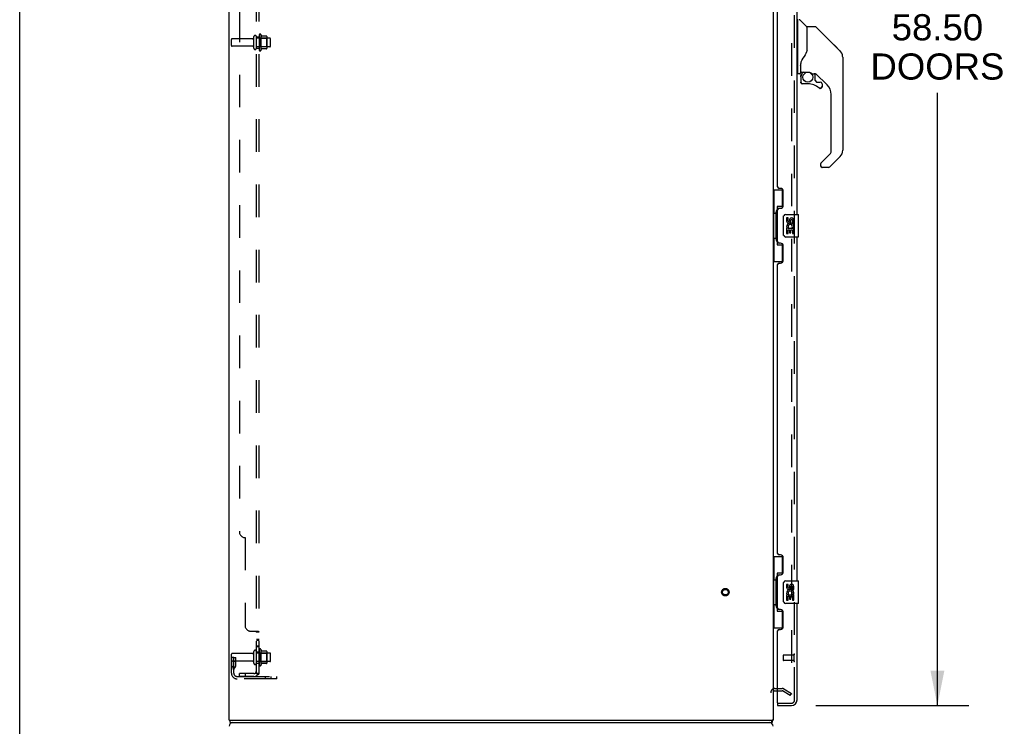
# Model space of a CAD drawing. Header units: inches. Extents: x 0 to 262, y 0 to 169.
# Tile 4 of 78: x 0 to 43, y 63 to 95. Entities that reach past the tile are written whole.
import ezdxf

# ---------------------------------------------------------------- set-up
doc = ezdxf.new("R2010")
doc.units = ezdxf.units.IN
doc.header["$LTSCALE"] = 14.384615
doc.header["$MEASUREMENT"] = 0
doc.linetypes.add('HIDDEN', pattern=[0.2, 0.1, -0.1])
doc.layers.get('0').update_dxf_attribs({"linetype": 'CONTINUOUS'})
for name, color, linetype in [('DEFAULT_2', 8, 'HIDDEN'), ('DIMENSIONS', 7, 'CONTINUOUS'), ('MAIN_DOOR_ASSEMBLY', 7, 'CONTINUOUS'), ('SECONDARY_DOOR_ASSEMBLY', 7, 'CONTINUOUS'), ('SUBPANEL', 7, 'CONTINUOUS')]:
    doc.layers.add(name, color=color, linetype=linetype)
doc.styles.get("Standard").update_dxf_attribs({"font": 'arial.ttf'})
doc.dimstyles.new('DIMSTYLE_1', dxfattribs={"dimtxt": 1.153846, "dimasz": 1.538462, "dimexe": 0.09, "dimexo": 0.07, "dimgap": 0.0375, "dimtad": 0, "dimtih": 1, "dimtoh": 1, "dimzin": 4, "dimdsep": 46, "dimtxsty": 'Standard', "dimblk": '_FILLED', "dimblk1": '_FILLED', "dimblk2": '_FILLED', "dimcen": 0.09, "dimadec": 3, "dimazin": 1, "dimtfac": 1, "dimtdec": 3, "dimtofl": 0, "dimtmove": 0, "dimatfit": 3, "dimldrblk": '_FILLED', "dimfxl": 0, "dimtolj": 1, "dimtzin": 4, "dimarcsym": 0})

# ---------------------------------------------------------------- blocks, each defined once
blk = doc.blocks.new('_FILLED')
at = {"color": 0, "linetype": 'ByBlock'}
blk.add_solid([(0, 0), (-1, 0.2), (-1, -0.2)], dxfattribs=at)
blk = doc.blocks.new('*D1')
at = {"layer": 'DIMENSIONS', "color": 2, "linetype": 'Continuous'}
for p, q in [((35.128, 122.879), (41.877, 122.879)), ((40.492, 122.879), (40.492, 95.453)), ((40.492, 64.379), (40.492, 91.414)), ((35.128, 64.379), (41.877, 64.379))]:
    blk.add_line(p, q, dxfattribs=at)
at = {"layer": 'DIMENSIONS', "color": 2, "linetype": 'Continuous', "xscale": 1.5384615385, "yscale": 1.5384615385, "zscale": 1.5384615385}
for p, rotation in [((40.492, 122.879), 90), ((40.492, 64.379), 270)]:
    blk.add_blockref('_FILLED', p, dxfattribs=dict(at, rotation=rotation))
at = {"layer": 'DIMENSIONS', "color": 2, "linetype": 'Continuous', "insert": (40.492, 94.876), "char_height": 1.1538, "width": 5.9022, "attachment_point": 2, "line_spacing_factor": 0.9}
blk.add_mtext('58.50\\PDOORS', dxfattribs=at)

msp = doc.modelspace()

# ---------------------------------------------------------------- linework, layer by layer
at = {"color": 7, "linetype": 'Continuous'}
for p, q in [((0, 0), (0, 169.231)), ((33.324, 65.025), (33.443, 65.025)), ((9.291, 63.629), (9.291, 63.733)), ((9.291, 63.629), (33.187, 63.629)), ((33.187, 63.629), (33.187, 63.733)), ((33.217, 63.729), (33.208, 63.733))]:
    msp.add_line(p, q, dxfattribs=at)
at = {"color": 3, "linetype": 'Continuous'}
for p, q in [((9.239, 63.733), (9.239, 123.525)), ((33.239, 123.525), (33.239, 63.733)), ((9.239, 63.733), (33.239, 63.733))]:
    msp.add_line(p, q, dxfattribs=at)
at = {"color": 7, "linetype": 'Continuous'}
for points in [[(33.205, 63.673), (33.204, 63.667), (33.204, 63.662), (33.203, 63.657), (33.202, 63.652), (33.201, 63.648), (33.2, 63.645), (33.199, 63.641), (33.198, 63.638), (33.197, 63.636), (33.195, 63.633), (33.194, 63.632), (33.192, 63.631), (33.191, 63.63), (33.189, 63.629), (33.187, 63.629)], [(33.217, 63.729), (33.215, 63.725), (33.214, 63.722), (33.212, 63.717), (33.211, 63.712), (33.21, 63.707), (33.209, 63.701), (33.208, 63.695), (33.207, 63.69), (33.206, 63.684), (33.205, 63.673)]]:
    msp.add_lwpolyline(points, dxfattribs=at)
for centre, radius, start, end in [((33.324, 64.94), 0.085, 90, 180), ((33.05, 63.818), 0.189, 331.6994, 333.2622)]:
    msp.add_arc(centre, radius, start, end, dxfattribs=at)
at = {"color": 3, "linetype": 'Continuous'}
for centre, start, end in [((9.406, 63.463), 90, 180), ((33.073, 63.463), 0, 90)]:
    msp.add_arc(centre, 0.167, start, end, dxfattribs=at)
at = {"layer": 'DEFAULT_2', "color": 8, "linetype": 'HIDDEN'}
for p, q in [((34.052, 122.364), (34.052, 64.895)), ((10.333, 93.372), (10.333, 93.887)), ((10.443, 93.372), (10.443, 93.887)), ((10.568, 93.963), (10.568, 93.295)), ((10.638, 93.985), (10.638, 93.273)), ((10.894, 93.907), (10.666, 93.907)), ((10.904, 93.885), (10.904, 93.374)), ((9.343, 93.494), (9.343, 93.764)), ((10.271, 93.794), (9.373, 93.794)), ((10.271, 93.464), (9.373, 93.464)), ((11.038, 93.817), (10.443, 93.817)), ((11.038, 93.442), (10.443, 93.442)), ((10.588, 93.813), (10.568, 93.833)), ((10.588, 93.446), (10.568, 93.426)), ((10.588, 93.813), (10.588, 93.446)), ((10.588, 93.813), (10.884, 93.813)), ((10.588, 93.446), (10.884, 93.446)), ((10.884, 93.813), (10.904, 93.833)), ((10.884, 93.813), (10.884, 93.446)), ((10.884, 93.446), (10.904, 93.426)), ((11.068, 93.472), (11.068, 93.787)), ((10.894, 93.352), (10.666, 93.352)), ((9.343, 65.803), (9.343, 66.639)), ((9.447, 66.504), (9.343, 66.504)), ((10.271, 66.669), (9.373, 66.669)), ((9.433, 66.164), (9.433, 66.504)), ((9.447, 66.504), (9.537, 66.504)), ((9.447, 65.803), (9.447, 66.504)), ((9.537, 66.164), (9.537, 66.504)), ((10.333, 66.247), (10.333, 66.762)), ((10.443, 66.247), (10.443, 66.762)), ((11.038, 66.692), (10.443, 66.692)), ((10.568, 66.838), (10.568, 66.17)), ((10.588, 66.688), (10.568, 66.708)), ((10.588, 66.688), (10.884, 66.688)), ((10.588, 66.688), (10.588, 66.321)), ((10.638, 66.86), (10.638, 66.148)), ((10.894, 66.782), (10.666, 66.782)), ((10.884, 66.688), (10.904, 66.708)), ((10.884, 66.688), (10.884, 66.321)), ((10.904, 66.76), (10.904, 66.249)), ((11.068, 66.347), (11.068, 66.662)), ((10.271, 66.339), (9.373, 66.339)), ((9.432, 66.158), (9.383, 66.09)), ((9.433, 66.329), (9.537, 66.329)), ((9.516, 66.097), (9.467, 66.029)), ((11.038, 66.317), (10.443, 66.317)), ((10.588, 66.321), (10.568, 66.301)), ((10.588, 66.321), (10.884, 66.321)), ((10.894, 66.227), (10.666, 66.227)), ((10.884, 66.321), (10.904, 66.301)), ((9.59, 65.661), (11.343, 65.661)), ((10.84, 65.557), (10.84, 65.661)), ((11.096, 65.557), (11.096, 65.661)), ((11.343, 65.557), (11.343, 65.661)), ((11.343, 65.557), (9.59, 65.557)), ((33.324, 65.129), (33.644, 65.129)), ((33.443, 65.025), (33.644, 65.025)), ((34, 64.825), (33.66, 65.021)), ((33.712, 65.111), (34.052, 64.915)), ((34, 64.825), (34.052, 64.915))]:
    msp.add_line(p, q, dxfattribs=at)
for points in [[(34.027, 64.877), (34.027, 64.877), (34.028, 64.876), (34.029, 64.876), (34.029, 64.876)], [(34.035, 64.875), (34.034, 64.875), (34.033, 64.875), (34.033, 64.875), (34.032, 64.875), (34.032, 64.875), (34.031, 64.875), (34.03, 64.875), (34.03, 64.876), (34.029, 64.876)], [(34.052, 64.895), (34.052, 64.894), (34.052, 64.893), (34.052, 64.893), (34.052, 64.892), (34.052, 64.891), (34.052, 64.89), (34.051, 64.89), (34.051, 64.889), (34.051, 64.888), (34.051, 64.888), (34.051, 64.887), (34.05, 64.886), (34.05, 64.886), (34.05, 64.885), (34.049, 64.884), (34.049, 64.884), (34.049, 64.883), (34.048, 64.883), (34.048, 64.882), (34.048, 64.882), (34.047, 64.881), (34.047, 64.88), (34.046, 64.88), (34.046, 64.879), (34.045, 64.879), (34.045, 64.879), (34.044, 64.878), (34.044, 64.878), (34.043, 64.877), (34.043, 64.877), (34.042, 64.877), (34.041, 64.876), (34.041, 64.876), (34.04, 64.876), (34.04, 64.876), (34.039, 64.875), (34.038, 64.875), (34.038, 64.875), (34.037, 64.875), (34.037, 64.875), (34.036, 64.875), (34.035, 64.875), (34.035, 64.875), (34.035, 64.875)]]:
    msp.add_lwpolyline(points, dxfattribs=at)
for radius in [0.164, 0.124]:
    msp.add_circle((31.135, 69.379), radius, dxfattribs=at)
for centre, radius, start, end in [((10.271, 93.857), 0.0625, 270, 360), ((10.388, 93.887), 0.055, 360, 180), ((10.607, 93.963), 0.0384, 34.4497, 180), ((10.038, 93.629), 0.698, 23.9679, 30.6631), ((10.685, 93.917), 0.01, 203.9679, 270), ((10.894, 93.897), 0.01, 5.1938, 90), ((10.763, 93.885), 0.141, 0, 5.2081), ((9.373, 93.764), 0.03, 90, 180), ((9.373, 93.494), 0.03, 180, 270), ((10.271, 93.402), 0.0625, 0, 90), ((11.038, 93.787), 0.03, 360, 90), ((11.038, 93.472), 0.03, 270, 0), ((10.388, 93.372), 0.055, 180, 0), ((10.607, 93.295), 0.0384, 180, 325.5503), ((10.038, 93.629), 0.698, 329.3369, 336.0321), ((10.685, 93.342), 0.01, 90, 156.0321), ((10.894, 93.362), 0.01, 270, 354.8062), ((10.763, 93.374), 0.141, 354.7919, 360), ((9.373, 66.639), 0.03, 90, 180), ((10.271, 66.732), 0.0625, 270, 360), ((10.388, 66.762), 0.055, 360, 180), ((10.607, 66.838), 0.0384, 34.4497, 180), ((10.038, 66.504), 0.698, 23.9679, 30.6631), ((10.685, 66.792), 0.01, 203.9679, 270), ((10.894, 66.772), 0.01, 5.1938, 90), ((10.763, 66.76), 0.141, 0, 5.2081), ((11.038, 66.662), 0.03, 360, 90), ((9.373, 66.369), 0.03, 180, 270), ((9.551, 65.968), 0.208, 144.2461, 180), ((9.423, 66.164), 0.01, 324.2461, 360), ((9.423, 66.164), 0.114, 324.2461, 360), ((10.271, 66.277), 0.0625, 0, 90), ((10.388, 66.247), 0.055, 180, 0), ((10.607, 66.17), 0.0384, 180, 325.5503), ((10.038, 66.504), 0.698, 329.3369, 336.0321), ((10.685, 66.217), 0.01, 90, 156.0321), ((10.894, 66.237), 0.01, 270, 354.8062), ((10.763, 66.249), 0.141, 354.7919, 360), ((11.038, 66.347), 0.03, 270, 0), ((9.59, 65.803), 0.246, 180, 270), ((9.551, 65.968), 0.104, 144.2461, 180), ((9.59, 65.803), 0.142, 180, 270), ((33.324, 64.94), 0.189, 90, 180), ((33.644, 64.992), 0.137, 60, 90), ((33.644, 64.992), 0.033, 60, 90)]:
    msp.add_arc(centre, radius, start, end, dxfattribs=at)
at = {"layer": 'MAIN_DOOR_ASSEMBLY', "color": 8, "linetype": 'HIDDEN'}
for p, q in [((34.193, 64.626), (34.193, 122.633)), ((33.463, 64.483), (33.56, 64.483)), ((33.693, 64.483), (34.051, 64.483))]:
    msp.add_line(p, q, dxfattribs=at)
at = {"layer": 'MAIN_DOOR_ASSEMBLY', "color": 7, "linetype": 'Continuous'}
msp.add_line((33.56, 64.483), (33.693, 64.483), dxfattribs=at)
for centre, radius, start, end in [((35.919, 92.974), 0.394, 20.9479, 45), ((35.919, 92.974), 0.394, 6.1414, 8.064), ((35.919, 88.871), 0.394, 315, 360), ((35.408, 88.196), 0.0787, 189, 270), ((35.69, 88.196), 0.0787, 285, 292.5), ((35.69, 88.196), 0.0787, 307.5, 315)]:
    msp.add_arc(centre, radius, start, end, dxfattribs=at)
at = {"layer": 'MAIN_DOOR_ASSEMBLY', "color": 8, "linetype": 'HIDDEN'}
msp.add_arc((34.051, 64.626), 0.142, 270, 360, dxfattribs=at)
at = {"layer": 'SECONDARY_DOOR_ASSEMBLY', "color": 8, "linetype": 'HIDDEN'}
for p, q in [((34.193, 64.626), (34.193, 122.633)), ((33.693, 66.597), (33.693, 66.369)), ((34.15, 66.607), (33.703, 66.607)), ((34.15, 66.625), (34.15, 66.341)), ((34.15, 66.359), (33.703, 66.359)), ((33.463, 64.483), (33.56, 64.483)), ((33.693, 64.483), (34.051, 64.483))]:
    msp.add_line(p, q, dxfattribs=at)
at = {"layer": 'SECONDARY_DOOR_ASSEMBLY', "color": 3, "linetype": 'Continuous'}
for p, q in [((34.297, 86.046), (34.297, 101.213)), ((33.443, 87.253), (33.443, 100.005)), ((33.563, 87.193), (33.503, 87.193)), ((33.693, 86.443), (33.693, 87.063)), ((33.443, 84.838), (33.443, 86.253)), ((33.503, 86.313), (33.563, 86.313)), ((33.563, 84.778), (33.503, 84.778)), ((34.297, 69.879), (34.297, 85.046)), ((33.693, 84.028), (33.693, 84.648)), ((33.503, 83.898), (33.563, 83.898)), ((33.443, 71.087), (33.443, 83.838)), ((33.563, 71.027), (33.503, 71.027)), ((33.693, 70.277), (33.693, 70.897)), ((33.443, 68.672), (33.443, 70.087)), ((33.503, 70.147), (33.563, 70.147)), ((34.297, 64.626), (34.297, 68.879)), ((33.563, 68.612), (33.503, 68.612)), ((33.693, 67.862), (33.693, 68.482)), ((33.443, 64.503), (33.443, 67.672)), ((33.503, 67.732), (33.563, 67.732)), ((33.443, 64.379), (34.051, 64.379))]:
    msp.add_line(p, q, dxfattribs=at)
at = {"layer": 'SECONDARY_DOOR_ASSEMBLY', "color": 7, "linetype": 'Continuous'}
for p, q in [((34.337, 94.574), (34.297, 94.574)), ((34.337, 92.259), (34.337, 94.625)), ((34.722, 94.327), (34.427, 94.622)), ((34.73, 94.306), (34.73, 93.254)), ((34.738, 93.266), (34.738, 94.31)), ((35.099, 94.318), (34.746, 94.318)), ((35.155, 94.295), (36.198, 93.252)), ((35.893, 93.558), (35.892, 93.558)), ((36.198, 93.252), (35.933, 93.517)), ((34.738, 93.275), (34.717, 93.217)), ((36.265, 93.163), (36.265, 93.162)), ((36.313, 92.974), (36.313, 88.871)), ((34.455, 92.7), (34.455, 92.692)), ((34.455, 92.692), (34.455, 92.291)), ((34.455, 92.615), (34.456, 92.621)), ((34.455, 92.608), (34.455, 92.615)), ((34.456, 92.621), (34.457, 92.628)), ((34.457, 92.628), (34.458, 92.634)), ((34.458, 92.634), (34.459, 92.641)), ((34.464, 92.722), (34.463, 92.698)), ((34.463, 92.342), (34.463, 92.698)), ((34.337, 92.31), (34.297, 92.31)), ((34.416, 92.251), (34.345, 92.251)), ((34.459, 92.118), (34.459, 91.881)), ((34.461, 92.118), (34.47, 92.118)), ((34.482, 92.323), (34.778, 92.323)), ((34.582, 92.323), (34.516, 92.257)), ((34.522, 92.252), (34.52, 92.254)), ((34.524, 92.25), (34.522, 92.252)), ((34.974, 92.251), (35.051, 92.251)), ((35.089, 92.248), (35.089, 91.964)), ((35.628, 91.755), (35.133, 92.25)), ((34.47, 91.881), (34.461, 91.881)), ((34.774, 91.802), (34.538, 91.802)), ((35.092, 91.956), (35.164, 91.884)), ((35.172, 91.881), (35.325, 91.881)), ((35.402, 91.683), (35.393, 91.683)), ((35.402, 91.683), (35.401, 91.674)), ((35.404, 91.802), (35.404, 91.683)), ((35.334, 91.606), (35.325, 91.606)), ((35.801, 88.786), (35.801, 91.337)), ((35.347, 88.299), (35.778, 88.73)), ((35.329, 88.256), (35.329, 88.196)), ((36.198, 88.593), (35.746, 88.141)), ((35.69, 88.117), (35.408, 88.117)), ((33.239, 87.121), (33.68, 87.121)), ((33.278, 87.121), (33.278, 86.096)), ((33.643, 87.121), (33.643, 86.341)), ((33.257, 86.096), (33.379, 86.096)), ((33.257, 86.096), (33.257, 84.996)), ((33.379, 86.126), (33.379, 86.147)), ((33.379, 84.996), (33.379, 86.096)), ((33.643, 86.386), (33.416, 86.386)), ((33.416, 86.386), (33.416, 84.706)), ((33.802, 86.046), (34.342, 86.046)), ((34.357, 85.061), (34.357, 86.031)), ((33.702, 85.146), (33.702, 85.946)), ((33.903, 85.892), (33.84, 85.892)), ((33.84, 85.892), (33.84, 85.755)), ((33.903, 85.755), (33.903, 85.892)), ((33.968, 85.818), (33.968, 85.749)), ((34.029, 85.755), (34.029, 85.797)), ((34.092, 85.797), (34.092, 85.661)), ((34.092, 85.661), (34.154, 85.661)), ((34.154, 85.661), (34.154, 85.797)), ((33.858, 85.43), (33.84, 85.43)), ((33.84, 85.43), (33.84, 85.2)), ((33.84, 85.2), (33.903, 85.2)), ((33.893, 85.43), (33.92, 85.45)), ((33.893, 85.43), (34.154, 85.43)), ((33.903, 85.368), (33.968, 85.368)), ((33.903, 85.2), (33.903, 85.368)), ((33.968, 85.368), (33.968, 85.232)), ((33.968, 85.232), (34.029, 85.232)), ((34.029, 85.368), (34.092, 85.368)), ((34.029, 85.232), (34.029, 85.368)), ((34.084, 85.466), (34.141, 85.441)), ((34.092, 85.368), (34.092, 85.2)), ((34.092, 85.2), (34.154, 85.2)), ((34.154, 85.2), (34.154, 85.43)), ((33.257, 84.996), (33.379, 84.996)), ((33.278, 84.996), (33.278, 83.971)), ((33.379, 84.945), (33.379, 84.966)), ((33.643, 84.751), (33.643, 83.971)), ((34.342, 85.046), (33.802, 85.046)), ((33.416, 84.706), (33.643, 84.706)), ((33.239, 83.971), (33.68, 83.971)), ((33.239, 70.954), (33.68, 70.954)), ((33.278, 70.954), (33.278, 69.929)), ((33.643, 70.954), (33.643, 70.174)), ((33.379, 69.96), (33.379, 69.98)), ((33.643, 70.219), (33.416, 70.219)), ((33.416, 70.219), (33.416, 68.539)), ((33.257, 69.929), (33.379, 69.929)), ((33.257, 69.929), (33.257, 68.829)), ((33.379, 68.829), (33.379, 69.929)), ((33.702, 68.979), (33.702, 69.779)), ((33.802, 69.879), (34.342, 69.879)), ((33.903, 69.725), (33.84, 69.725)), ((33.84, 69.725), (33.84, 69.589)), ((33.903, 69.589), (33.903, 69.725)), ((33.968, 69.651), (33.968, 69.582)), ((34.029, 69.589), (34.029, 69.631)), ((34.092, 69.631), (34.092, 69.494)), ((34.154, 69.494), (34.154, 69.631)), ((34.357, 68.894), (34.357, 69.864)), ((33.858, 69.264), (33.84, 69.264)), ((33.84, 69.264), (33.84, 69.033)), ((33.893, 69.264), (33.92, 69.283)), ((33.893, 69.264), (34.154, 69.264)), ((33.903, 69.201), (33.968, 69.201)), ((33.903, 69.033), (33.903, 69.201)), ((33.968, 69.201), (33.968, 69.065)), ((34.029, 69.201), (34.092, 69.201)), ((34.029, 69.065), (34.029, 69.201)), ((34.084, 69.3), (34.141, 69.275)), ((34.092, 69.494), (34.154, 69.494)), ((34.092, 69.201), (34.092, 69.033)), ((34.154, 69.033), (34.154, 69.264)), ((33.257, 68.829), (33.379, 68.829)), ((33.278, 68.829), (33.278, 67.804)), ((33.379, 68.779), (33.379, 68.799)), ((34.342, 68.879), (33.802, 68.879)), ((33.84, 69.033), (33.903, 69.033)), ((33.968, 69.065), (34.029, 69.065)), ((34.092, 69.033), (34.154, 69.033)), ((33.416, 68.539), (33.643, 68.539)), ((33.643, 68.584), (33.643, 67.804)), ((33.239, 67.804), (33.68, 67.804)), ((33.443, 64.483), (33.463, 64.483)), ((33.443, 64.483), (33.443, 64.379)), ((33.56, 64.483), (33.693, 64.483))]:
    msp.add_line(p, q, dxfattribs=at)
for points in [[(35.155, 94.295), (35.147, 94.302), (35.139, 94.308), (35.13, 94.312), (35.12, 94.316), (35.11, 94.318), (35.099, 94.318)], [(34.73, 93.442), (34.732, 93.442), (34.735, 93.441), (34.737, 93.439), (34.738, 93.438), (34.738, 93.437), (34.738, 93.435)], [(34.717, 93.217), (34.687, 93.149), (34.65, 93.078), (34.608, 93.007), (34.561, 92.934), (34.516, 92.868)], [(36.306, 93.051), (36.298, 93.082), (36.285, 93.121), (36.267, 93.16), (36.245, 93.196), (36.219, 93.229), (36.198, 93.252)], [(34.459, 92.641), (34.46, 92.644), (34.461, 92.648), (34.462, 92.652), (34.463, 92.653)], [(34.516, 92.868), (34.505, 92.852), (34.49, 92.823), (34.478, 92.791), (34.469, 92.757), (34.464, 92.722)], [(34.461, 92.118), (34.462, 92.133), (34.463, 92.149), (34.466, 92.164), (34.471, 92.178), (34.476, 92.193), (34.482, 92.207), (34.49, 92.22), (34.498, 92.233), (34.508, 92.245), (34.518, 92.256)], [(34.524, 92.25), (34.515, 92.239), (34.506, 92.227), (34.497, 92.215), (34.49, 92.203), (34.484, 92.189), (34.479, 92.176), (34.475, 92.162), (34.472, 92.147), (34.471, 92.133), (34.47, 92.118)], [(34.52, 92.254), (34.519, 92.255), (34.519, 92.255), (34.518, 92.256), (34.518, 92.256)], [(34.778, 92.323), (34.781, 92.323), (34.795, 92.322), (34.808, 92.321), (34.821, 92.319), (34.833, 92.316), (34.846, 92.313), (34.857, 92.31), (34.867, 92.306), (34.877, 92.302), (34.887, 92.298), (34.895, 92.294), (34.903, 92.29), (34.911, 92.286), (34.917, 92.282), (34.924, 92.279), (34.929, 92.275), (34.934, 92.272), (34.939, 92.269), (34.947, 92.264)], [(34.947, 92.264), (34.951, 92.261), (34.954, 92.259), (34.957, 92.257), (34.959, 92.256), (34.962, 92.254), (34.965, 92.253), (34.969, 92.252), (34.973, 92.251)], [(34.538, 91.804), (34.529, 91.805), (34.521, 91.806), (34.512, 91.808), (34.504, 91.812), (34.497, 91.816), (34.49, 91.821), (34.483, 91.827), (34.478, 91.833), (34.473, 91.84), (34.469, 91.847), (34.465, 91.855), (34.463, 91.864), (34.462, 91.872), (34.461, 91.881)], [(34.47, 91.881), (34.471, 91.873), (34.472, 91.865), (34.474, 91.858), (34.477, 91.851), (34.48, 91.845), (34.485, 91.838), (34.49, 91.833), (34.496, 91.828), (34.502, 91.823), (34.508, 91.82), (34.515, 91.817), (34.523, 91.815), (34.53, 91.813), (34.538, 91.813)], [(34.538, 91.804), (34.538, 91.804), (34.538, 91.805), (34.538, 91.806), (34.538, 91.807), (34.538, 91.808), (34.538, 91.81), (34.538, 91.813)], [(35.282, 91.63), (35.288, 91.626), (35.295, 91.622), (35.302, 91.619), (35.309, 91.617), (35.317, 91.615), (35.324, 91.615), (35.332, 91.615), (35.34, 91.616), (35.347, 91.618), (35.354, 91.621), (35.361, 91.625), (35.367, 91.629), (35.373, 91.634), (35.378, 91.64), (35.382, 91.646), (35.386, 91.653), (35.389, 91.66), (35.391, 91.667), (35.393, 91.675), (35.393, 91.683)], [(35.401, 91.674), (35.4, 91.666), (35.397, 91.657), (35.394, 91.649), (35.39, 91.642), (35.385, 91.635), (35.379, 91.628), (35.373, 91.623), (35.366, 91.618), (35.358, 91.613), (35.35, 91.61), (35.342, 91.608), (35.334, 91.606)], [(35.325, 91.606), (35.316, 91.606), (35.307, 91.608), (35.299, 91.61), (35.291, 91.614), (35.283, 91.618), (35.276, 91.623)], [(35.347, 88.299), (35.346, 88.298), (35.345, 88.297), (35.344, 88.296), (35.344, 88.295), (35.343, 88.294), (35.342, 88.293)], [(33.416, 86.362), (33.417, 86.359), (33.417, 86.355), (33.418, 86.351), (33.419, 86.347), (33.421, 86.342), (33.423, 86.337), (33.425, 86.331), (33.428, 86.325), (33.432, 86.319), (33.436, 86.312), (33.44, 86.305), (33.445, 86.297), (33.45, 86.288), (33.452, 86.285)], [(33.702, 85.946), (33.703, 85.952), (33.703, 85.958), (33.704, 85.965), (33.706, 85.971), (33.707, 85.976), (33.709, 85.982)], [(33.452, 84.807), (33.45, 84.803), (33.445, 84.795), (33.44, 84.787), (33.436, 84.78), (33.432, 84.773), (33.428, 84.766), (33.425, 84.76), (33.423, 84.755), (33.421, 84.75), (33.419, 84.745), (33.418, 84.741), (33.417, 84.737), (33.417, 84.733), (33.416, 84.73)], [(33.709, 85.11), (33.707, 85.115), (33.706, 85.121), (33.704, 85.127), (33.703, 85.133), (33.703, 85.14), (33.702, 85.146)], [(33.416, 70.195), (33.417, 70.192), (33.417, 70.188), (33.418, 70.184), (33.419, 70.18), (33.421, 70.175), (33.423, 70.17), (33.425, 70.165), (33.428, 70.159), (33.432, 70.152), (33.436, 70.145), (33.44, 70.138), (33.445, 70.13), (33.45, 70.122), (33.452, 70.118)], [(33.702, 69.779), (33.703, 69.786), (33.703, 69.792), (33.704, 69.798), (33.706, 69.804), (33.707, 69.81), (33.709, 69.815)], [(33.709, 68.943), (33.707, 68.949), (33.706, 68.955), (33.704, 68.961), (33.703, 68.967), (33.703, 68.973), (33.702, 68.979)], [(33.452, 68.64), (33.45, 68.637), (33.445, 68.628), (33.44, 68.62), (33.436, 68.613), (33.432, 68.606), (33.428, 68.6), (33.425, 68.594), (33.423, 68.588), (33.421, 68.583), (33.419, 68.578), (33.418, 68.574), (33.417, 68.57), (33.417, 68.566), (33.416, 68.563)]]:
    msp.add_lwpolyline(points, dxfattribs=at)
msp.add_circle((34.774, 92.097), 0.217, dxfattribs=at)
for centre, radius, start, end in [((34.345, 94.625), 0.00787, 90, 180), ((34.399, 94.594), 0.0394, 45, 90), ((34.701, 94.306), 0.0295, 0, 45), ((34.746, 94.31), 0.00787, 90, 180), ((34.719, 94.136), 0.0197, 306.994, 360), ((35.919, 92.974), 0.394, 20.9479, 45), ((35.919, 92.974), 0.394, 0, 11.2904), ((34.345, 92.259), 0.00787, 180, 270), ((34.416, 92.291), 0.0394, 270, 360), ((34.656, 92.118), 0.197, 135, 180), ((34.482, 92.342), 0.0197, 180, 270), ((35.051, 92.054), 0.197, 50.6498, 90), ((34.538, 91.881), 0.0787, 180, 270), ((34.774, 91.014), 0.787, 50.4788, 90), ((35.101, 91.964), 0.0118, 180, 225), ((35.172, 91.892), 0.0118, 225, 270), ((35.325, 91.683), 0.0787, 230.4788, 360), ((35.325, 91.802), 0.0787, 0, 90), ((35.211, 91.337), 0.591, 0, 45), ((35.723, 88.786), 0.0787, 315, 360), ((35.919, 88.871), 0.394, 315, 360), ((35.388, 88.256), 0.0591, 141.1326, 180), ((35.408, 88.196), 0.0787, 180, 270), ((35.69, 88.196), 0.0787, 270, 315), ((33.802, 85.946), 0.1, 90, 158.7946), ((34.342, 86.031), 0.015, 0, 90), ((33.934, 85.755), 0.0943, 180, 360), ((33.997, 85.504), 0.157, 336.5966, 161.8791), ((33.934, 85.755), 0.0314, 180, 261.2295), ((33.997, 85.504), 0.0943, 336.5966, 215.1122), ((33.934, 85.76), 0.0362, 263.4285, 341.7628), ((34.06, 85.797), 0.0943, 68.6999, 167.4338), ((34.06, 85.797), 0.0314, 0, 180.0485), ((34.06, 85.797), 0.0943, 0, 68.6704), ((33.994, 85.504), 0.154, 161.4199, 206.1963), ((33.997, 85.504), 0.157, 205.737, 207.8532), ((33.802, 85.146), 0.1, 201.205, 270), ((34.342, 85.061), 0.015, 270, 360), ((33.802, 69.779), 0.1, 90, 158.7946), ((33.934, 69.589), 0.0943, 180, 360), ((33.934, 69.589), 0.0314, 180, 261.2295), ((33.934, 69.594), 0.0362, 263.4285, 341.7628), ((34.06, 69.631), 0.0943, 68.6999, 167.4338), ((34.06, 69.631), 0.0314, 0, 180.0485), ((34.06, 69.631), 0.0943, 0, 68.6704), ((34.342, 69.864), 0.015, 0, 90), ((33.994, 69.337), 0.154, 161.4199, 206.1963), ((33.997, 69.337), 0.157, 336.5966, 161.8791), ((33.997, 69.337), 0.157, 205.737, 207.8532), ((33.997, 69.337), 0.0943, 336.5966, 215.1122), ((33.802, 68.979), 0.1, 201.205, 270), ((34.342, 68.894), 0.015, 270, 360), ((34.133, 64.769), 0.26, 267.392, 270)]:
    msp.add_arc(centre, radius, start, end, dxfattribs=at)
at = {"layer": 'SECONDARY_DOOR_ASSEMBLY', "color": 3, "linetype": 'Continuous'}
for centre, radius, start, end in [((33.503, 87.253), 0.06, 180, 270), ((33.563, 87.063), 0.13, 0, 90), ((33.503, 86.253), 0.06, 90, 180), ((33.563, 86.443), 0.13, 270, 360), ((33.503, 84.838), 0.06, 180, 270), ((33.563, 84.648), 0.13, 0, 90), ((33.503, 83.838), 0.06, 90, 180), ((33.563, 84.028), 0.13, 270, 360), ((33.503, 71.087), 0.06, 180, 270), ((33.563, 70.897), 0.13, 0, 90), ((33.503, 70.087), 0.06, 90, 180), ((33.563, 70.277), 0.13, 270, 360), ((33.503, 68.672), 0.06, 180, 270), ((33.563, 68.482), 0.13, 0, 90), ((33.563, 67.862), 0.13, 270, 360), ((33.503, 67.672), 0.06, 90, 180), ((33.463, 64.503), 0.02, 180, 270), ((34.051, 64.626), 0.246, 270, 360)]:
    msp.add_arc(centre, radius, start, end, dxfattribs=at)
at = {"layer": 'SECONDARY_DOOR_ASSEMBLY', "color": 8, "linetype": 'HIDDEN'}
for centre, radius, start, end in [((33.703, 66.597), 0.01, 90, 180), ((34.172, 66.625), 0.0215, 0, 180), ((33.703, 66.369), 0.01, 180, 270), ((34.172, 66.341), 0.0215, 180, 360), ((34.051, 64.626), 0.142, 270, 360)]:
    msp.add_arc(centre, radius, start, end, dxfattribs=at)
at = {"layer": 'SECONDARY_DOOR_ASSEMBLY', "color": 7, "linetype": 'Continuous'}
for centre, start_param, end_param in [((33.484, 86.136), 0.699287, 1.51401), ((33.484, 86.136), -4.655602, -3.84088), ((33.484, 84.955), 0.699287, 1.51401), ((33.484, 84.955), -4.655602, -3.84088), ((33.484, 69.97), 0.699287, 1.51401), ((33.484, 69.97), -4.655602, -3.84088), ((33.484, 68.789), 0.699287, 1.51401), ((33.484, 68.789), -4.655602, -3.84088)]:
    msp.add_ellipse(centre, major_axis=(0, 0.18), ratio=0.579493, start_param=start_param, end_param=end_param, dxfattribs=at)
at = {"layer": 'SUBPANEL', "color": 8, "linetype": 'HIDDEN'}
for p, q in [((10.443, 65.785), (10.443, 121.473)), ((10.568, 65.785), (10.568, 121.473)), ((9.693, 115.223), (9.693, 72.036)), ((10.443, 93.879), (10.568, 93.879)), ((10.443, 93.379), (10.568, 93.379)), ((9.943, 71.786), (9.943, 67.911)), ((10.193, 67.661), (10.514, 67.661)), ((10.429, 67.641), (10.433, 67.638)), ((10.443, 67.625), (10.568, 67.625)), ((10.563, 67.635), (10.565, 67.633)), ((10.443, 67.3), (10.568, 67.3)), ((10.443, 67.263), (10.568, 67.263)), ((10.443, 67.019), (10.568, 67.019)), ((10.443, 66.982), (10.568, 66.982)), ((10.443, 66.754), (10.568, 66.754)), ((10.443, 66.254), (10.568, 66.254)), ((10.331, 65.785), (9.693, 65.785)), ((9.693, 65.661), (9.693, 65.785)), ((10.331, 65.661), (9.693, 65.661)), ((9.943, 65.785), (9.943, 65.661)), ((10.514, 65.747), (10.418, 65.826)), ((10.443, 65.785), (10.568, 65.785)), ((10.503, 65.785), (10.503, 65.785))]:
    msp.add_line(p, q, dxfattribs=at)
for points in [[(10.418, 67.661), (10.418, 67.659), (10.417, 67.657), (10.417, 67.655), (10.418, 67.654), (10.418, 67.652), (10.419, 67.651), (10.42, 67.649), (10.421, 67.648), (10.422, 67.646), (10.424, 67.645), (10.425, 67.643), (10.427, 67.642), (10.429, 67.641)], [(10.418, 67.661), (10.418, 67.659), (10.417, 67.657), (10.417, 67.655), (10.418, 67.654), (10.418, 67.652), (10.419, 67.651), (10.42, 67.649)], [(10.421, 67.648), (10.422, 67.646), (10.424, 67.645)], [(10.433, 67.638), (10.435, 67.637), (10.437, 67.635), (10.438, 67.634), (10.44, 67.632), (10.441, 67.631), (10.442, 67.629), (10.443, 67.628), (10.443, 67.627), (10.443, 67.625)], [(10.438, 67.634), (10.44, 67.632), (10.441, 67.631)], [(10.442, 67.629), (10.443, 67.628), (10.443, 67.627), (10.443, 67.625)], [(10.514, 67.661), (10.516, 67.659), (10.519, 67.657)], [(10.519, 67.657), (10.522, 67.656), (10.525, 67.654), (10.528, 67.653), (10.531, 67.651), (10.535, 67.65)], [(10.535, 67.65), (10.542, 67.647), (10.546, 67.645), (10.549, 67.643)], [(10.549, 67.643), (10.552, 67.642), (10.555, 67.64), (10.558, 67.639)], [(10.558, 67.639), (10.561, 67.637), (10.563, 67.635), (10.565, 67.633), (10.566, 67.631), (10.567, 67.63), (10.568, 67.628), (10.568, 67.627), (10.568, 67.625)], [(10.566, 67.631), (10.567, 67.63), (10.568, 67.628), (10.568, 67.627), (10.568, 67.625)], [(10.418, 65.826), (10.418, 65.826), (10.417, 65.825), (10.417, 65.824), (10.418, 65.823), (10.418, 65.822), (10.419, 65.821), (10.42, 65.82), (10.421, 65.818), (10.422, 65.816), (10.424, 65.815), (10.425, 65.813), (10.429, 65.809)], [(10.429, 65.809), (10.431, 65.807), (10.433, 65.805), (10.435, 65.803), (10.437, 65.8), (10.438, 65.798), (10.44, 65.795), (10.441, 65.793), (10.442, 65.791), (10.443, 65.789), (10.443, 65.787), (10.443, 65.785)], [(10.44, 65.808), (10.439, 65.808), (10.439, 65.809), (10.439, 65.809), (10.439, 65.808), (10.44, 65.808), (10.44, 65.808), (10.44, 65.808), (10.441, 65.808), (10.441, 65.807), (10.441, 65.807), (10.442, 65.807), (10.442, 65.806), (10.443, 65.806), (10.443, 65.806)], [(10.503, 65.785), (10.503, 65.785), (10.503, 65.785), (10.502, 65.785), (10.502, 65.786), (10.502, 65.786), (10.501, 65.786), (10.5, 65.786), (10.5, 65.786), (10.499, 65.786), (10.499, 65.786), (10.498, 65.786), (10.497, 65.786), (10.497, 65.786), (10.496, 65.787), (10.495, 65.787), (10.495, 65.787), (10.494, 65.787), (10.493, 65.787), (10.493, 65.787), (10.492, 65.787), (10.491, 65.788), (10.49, 65.788), (10.49, 65.788), (10.489, 65.788), (10.488, 65.788), (10.487, 65.789), (10.487, 65.789), (10.486, 65.789), (10.485, 65.789), (10.484, 65.789), (10.484, 65.79), (10.483, 65.79), (10.482, 65.79), (10.481, 65.79), (10.48, 65.791), (10.479, 65.791), (10.479, 65.791), (10.478, 65.791), (10.477, 65.792), (10.476, 65.792), (10.475, 65.792), (10.474, 65.793), (10.473, 65.793), (10.472, 65.793), (10.472, 65.793), (10.471, 65.794), (10.47, 65.794), (10.469, 65.794), (10.468, 65.795), (10.467, 65.795), (10.466, 65.796), (10.465, 65.796), (10.464, 65.796), (10.463, 65.797), (10.462, 65.797), (10.461, 65.798), (10.46, 65.798), (10.459, 65.798), (10.458, 65.799), (10.457, 65.799), (10.456, 65.8), (10.455, 65.8), (10.455, 65.8), (10.454, 65.801), (10.453, 65.801), (10.452, 65.801), (10.451, 65.802), (10.451, 65.802), (10.45, 65.803), (10.449, 65.803), (10.448, 65.803), (10.448, 65.804), (10.447, 65.804), (10.446, 65.804), (10.446, 65.805), (10.445, 65.805), (10.444, 65.806), (10.444, 65.806), (10.443, 65.806), (10.442, 65.807), (10.442, 65.807), (10.441, 65.807), (10.441, 65.808), (10.44, 65.808), (10.44, 65.808), (10.44, 65.808), (10.44, 65.808)], [(10.5, 65.785), (10.501, 65.785), (10.501, 65.785), (10.502, 65.785), (10.502, 65.785), (10.503, 65.785), (10.503, 65.785), (10.503, 65.785), (10.503, 65.785)], [(10.514, 65.747), (10.516, 65.749), (10.519, 65.751), (10.522, 65.753), (10.525, 65.755), (10.528, 65.757), (10.531, 65.759), (10.535, 65.761), (10.539, 65.762), (10.546, 65.765)], [(10.546, 65.765), (10.549, 65.767), (10.552, 65.768), (10.555, 65.77), (10.558, 65.771), (10.561, 65.773), (10.563, 65.775), (10.565, 65.777), (10.566, 65.779), (10.567, 65.781), (10.568, 65.782), (10.568, 65.784), (10.568, 65.785)]]:
    msp.add_lwpolyline(points, dxfattribs=at)
for centre, radius, start, end in [((9.943, 72.036), 0.25, 180, 270), ((10.193, 67.911), 0.25, 180, 270), ((10.331, 65.898), 0.237, 270, 360), ((10.331, 65.898), 0.112, 270, 360)]:
    msp.add_arc(centre, radius, start, end, dxfattribs=at)

# ---------------------------------------------------------------- dimensions: what is measured, and where the dimension line sits
at = {"layer": 'DIMENSIONS', "color": 2, "linetype": 'Continuous'}
dim = msp.add_linear_dim(base=(40.492, 64.379), p1=(35.058, 122.879), p2=(35.058, 64.379), angle=270, text='<>\\PDOORS', dimstyle='DIMSTYLE_1', dxfattribs=at)
dim.commit()
dim.dimension.update_dxf_attribs({"geometry": '*D1', "text_midpoint": (40.492, 93.433), "dimtype": 160})

doc.saveas('drawing.dxf')
